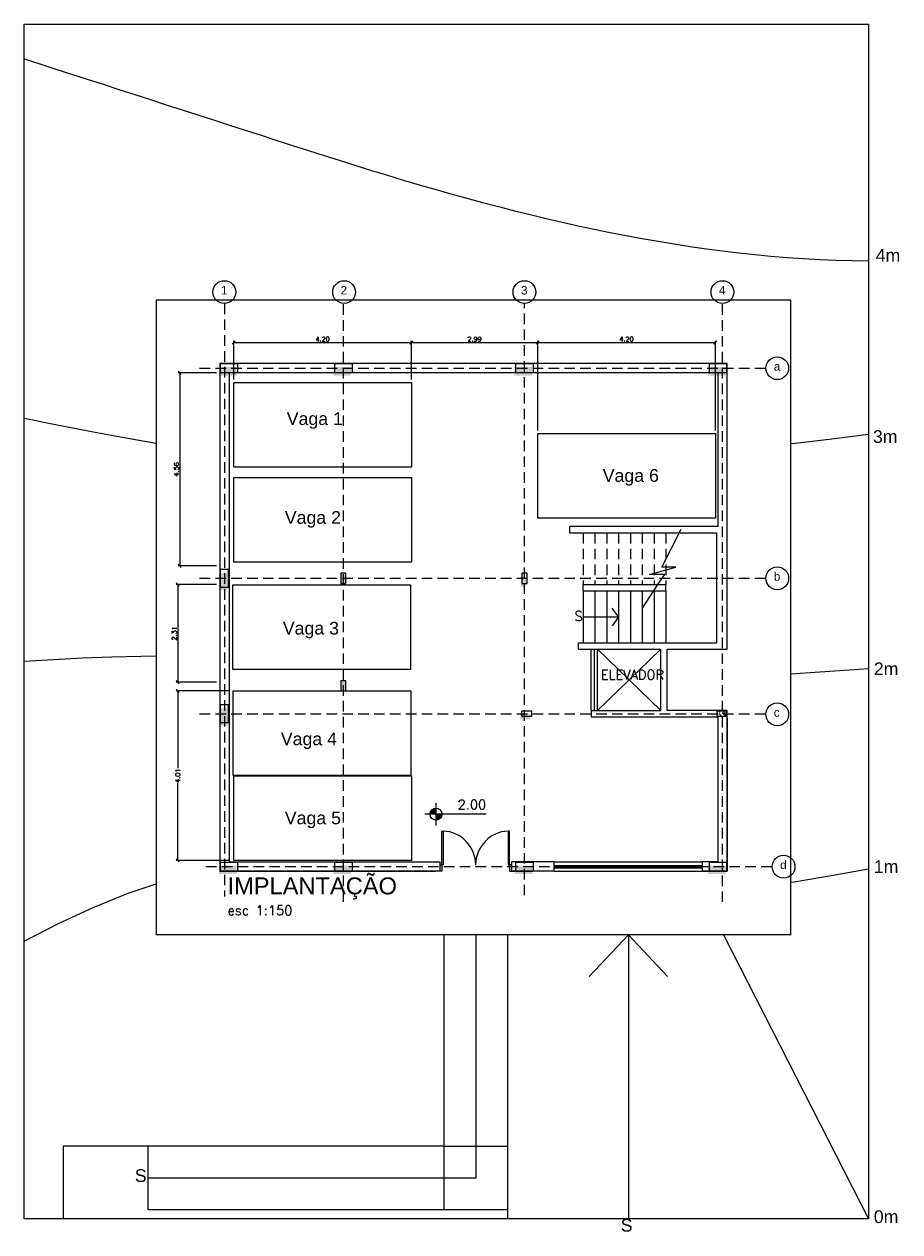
# Model space of a CAD drawing. Header units: metres. Extents: x 226.4 to 247.1, y 32.4 to 61.
import ezdxf

# ---------------------------------------------------------------- set-up
doc = ezdxf.new("R2010")
doc.units = ezdxf.units.M
doc.header["$LTSCALE"] = 2
doc.header["$MEASUREMENT"] = 0
doc.linetypes.add('HIDDEN2', pattern=[0.1875, 0.125, -0.0625])
for name, color, linetype in [('ARQ-ALVENARIA', 4, 'Continuous'), ('ARQ-COTAS', 30, 'Continuous'), ('ARQ-LINHA-01', 1, 'Continuous'), ('ARQ-LINHA-02', 30, 'Continuous'), ('ARQ-NIVEL', 1, 'Continuous'), ('ARQ-PROJ-01', 1, 'HIDDEN2'), ('ARQ-TEXTO3', 3, 'Continuous'), ('ARQ-TEXTO4', 4, 'Continuous'), ('PLANTA TIPO$0$ARQ-ALVENARIA', 4, 'Continuous'), ('PLANTA TIPO$0$ARQ-LINHA-01', 1, 'Continuous'), ('Topografia', 20, 'Continuous')]:
    doc.layers.add(name, color=color, linetype=linetype)
doc.styles.add('ROMANS', font='romans.shx')
doc.styles.get("Standard").update_dxf_attribs({"font": 'arial.ttf'})
doc.dimstyles.new('1-75', dxfattribs={"dimscale": 0.75, "dimtxt": 0.15, "dimasz": 0.1, "dimexe": 0.05, "dimexo": 0.1, "dimgap": 0.03, "dimtad": 1, "dimzin": 5, "dimdsep": 46, "dimtxsty": 'ROMANS', "dimblk": 'OBLIQUE', "dimcen": 0, "dimclrd": 256, "dimclre": 256, "dimclrt": 2, "dimadec": 0, "dimazin": 0, "dimtfac": 1, "dimtofl": 0, "dimtmove": 2, "dimatfit": 3, "dimfxl": 0.04, "dimtolj": 1, "dimtzin": 1, "dimarcsym": 0})

# ---------------------------------------------------------------- blocks, each defined once
blk = doc.blocks.new('_Oblique')
at = {"color": 0, "linetype": 'ByBlock', "lineweight": -2}
blk.add_line((-0.5, -0.5), (0.5, 0.5), dxfattribs=at)
blk = doc.blocks.new('*D48')
at = {"layer": 'ARQ-COTAS', "lineweight": -2, "transparency": 16777216}
for p, q in [((231.375, 52.588), (231.375, 53.497)), ((231.375, 53.459), (235.575, 53.459)), ((235.575, 52.588), (235.575, 53.497))]:
    blk.add_line(p, q, dxfattribs=at)
at = {"layer": 'DEFPOINTS', "color": 0, "transparency": 16777216}
for p in [(235.575, 53.459), (231.375, 52.513), (235.575, 52.513)]:
    blk.add_point(p, dxfattribs=at)
at = {"layer": 'ARQ-COTAS', "lineweight": -2, "transparency": 16777216, "xscale": 0.07500000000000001, "yscale": 0.07500000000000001, "zscale": 0.07500000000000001, "rotation": 180}
blk.add_blockref('_Oblique', (231.375, 53.459), dxfattribs=at)
at = {"layer": 'ARQ-COTAS', "lineweight": -2, "transparency": 16777216, "xscale": 0.07500000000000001, "yscale": 0.07500000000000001, "zscale": 0.07500000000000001}
blk.add_blockref('_Oblique', (235.575, 53.459), dxfattribs=at)
at = {"layer": 'ARQ-COTAS', "color": 2, "transparency": 16777216, "insert": (233.475, 53.538), "char_height": 0.1125, "attachment_point": 5, "style": 'ROMANS'}
blk.add_mtext('\\A1;4.20', dxfattribs=at)
blk = doc.blocks.new('*D49')
at = {"layer": 'ARQ-COTAS', "lineweight": -2, "transparency": 16777216}
for p, q in [((235.575, 52.588), (235.575, 53.497)), ((235.575, 53.459), (238.561, 53.459)), ((238.561, 51.38), (238.561, 53.497))]:
    blk.add_line(p, q, dxfattribs=at)
at = {"layer": 'DEFPOINTS', "color": 0, "transparency": 16777216}
for p in [(238.561, 53.459), (235.575, 52.513), (238.561, 51.305)]:
    blk.add_point(p, dxfattribs=at)
at = {"layer": 'ARQ-COTAS', "lineweight": -2, "transparency": 16777216, "xscale": 0.07500000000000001, "yscale": 0.07500000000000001, "zscale": 0.07500000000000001, "rotation": 180}
blk.add_blockref('_Oblique', (235.575, 53.459), dxfattribs=at)
at = {"layer": 'ARQ-COTAS', "lineweight": -2, "transparency": 16777216, "xscale": 0.07500000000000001, "yscale": 0.07500000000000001, "zscale": 0.07500000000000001}
blk.add_blockref('_Oblique', (238.561, 53.459), dxfattribs=at)
at = {"layer": 'ARQ-COTAS', "color": 2, "transparency": 16777216, "insert": (237.068, 53.538), "char_height": 0.1125, "attachment_point": 5, "style": 'ROMANS'}
blk.add_mtext('\\A1;2.99', dxfattribs=at)
blk = doc.blocks.new('*D50')
at = {"layer": 'ARQ-COTAS', "lineweight": -2, "transparency": 16777216}
for p, q in [((238.561, 51.38), (238.561, 53.497)), ((238.561, 53.459), (242.761, 53.459)), ((242.761, 51.38), (242.761, 53.497))]:
    blk.add_line(p, q, dxfattribs=at)
at = {"layer": 'DEFPOINTS', "color": 0, "transparency": 16777216}
for p in [(242.761, 53.459), (238.561, 51.305), (242.761, 51.305)]:
    blk.add_point(p, dxfattribs=at)
at = {"layer": 'ARQ-COTAS', "lineweight": -2, "transparency": 16777216, "xscale": 0.07500000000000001, "yscale": 0.07500000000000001, "zscale": 0.07500000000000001, "rotation": 180}
blk.add_blockref('_Oblique', (238.561, 53.459), dxfattribs=at)
at = {"layer": 'ARQ-COTAS', "lineweight": -2, "transparency": 16777216, "xscale": 0.07500000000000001, "yscale": 0.07500000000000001, "zscale": 0.07500000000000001}
blk.add_blockref('_Oblique', (242.761, 53.459), dxfattribs=at)
at = {"layer": 'ARQ-COTAS', "color": 2, "transparency": 16777216, "insert": (240.661, 53.538), "char_height": 0.1125, "attachment_point": 5, "style": 'ROMANS'}
blk.add_mtext('\\A1;4.20', dxfattribs=at)
blk = doc.blocks.new('*D51')
at = {"layer": 'ARQ-COTAS', "lineweight": -2, "transparency": 16777216}
for p, q in [((230.969, 52.742), (230.06, 52.742)), ((230.098, 52.742), (230.098, 48.182)), ((230.969, 48.182), (230.06, 48.182))]:
    blk.add_line(p, q, dxfattribs=at)
at = {"layer": 'DEFPOINTS', "color": 0, "transparency": 16777216}
for p in [(231.044, 52.742), (230.098, 48.182), (231.044, 48.182)]:
    blk.add_point(p, dxfattribs=at)
at = {"layer": 'ARQ-COTAS', "lineweight": -2, "transparency": 16777216, "xscale": 0.07500000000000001, "yscale": 0.07500000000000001, "zscale": 0.07500000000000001}
for p, rotation in [((230.098, 52.742), 90), ((230.098, 48.182), 270)]:
    blk.add_blockref('_Oblique', p, dxfattribs=dict(at, rotation=rotation))
at = {"layer": 'ARQ-COTAS', "color": 2, "transparency": 16777216, "insert": (230.019, 50.462), "char_height": 0.1125, "attachment_point": 5, "rotation": 90, "style": 'ROMANS'}
blk.add_mtext('\\A1;4.56', dxfattribs=at)
blk = doc.blocks.new('*D52')
at = {"layer": 'ARQ-COTAS', "lineweight": -2, "transparency": 16777216}
for p, q in [((230.969, 47.742), (230.014, 47.742)), ((230.051, 47.742), (230.051, 45.431)), ((230.969, 45.431), (230.014, 45.431))]:
    blk.add_line(p, q, dxfattribs=at)
at = {"layer": 'DEFPOINTS', "color": 0, "transparency": 16777216}
for p in [(231.044, 47.742), (230.051, 45.431), (231.044, 45.431)]:
    blk.add_point(p, dxfattribs=at)
at = {"layer": 'ARQ-COTAS', "lineweight": -2, "transparency": 16777216, "xscale": 0.07500000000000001, "yscale": 0.07500000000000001, "zscale": 0.07500000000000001}
for p, rotation in [((230.051, 47.742), 90), ((230.051, 45.431), 270)]:
    blk.add_blockref('_Oblique', p, dxfattribs=dict(at, rotation=rotation))
at = {"layer": 'ARQ-COTAS', "color": 2, "transparency": 16777216, "insert": (229.972, 46.586), "char_height": 0.1125, "attachment_point": 5, "rotation": 90, "style": 'ROMANS'}
blk.add_mtext('\\A1;2.31', dxfattribs=at)
blk = doc.blocks.new('*D53')
at = {"layer": 'ARQ-COTAS', "lineweight": -2, "transparency": 16777216}
for p, q in [((231.285, 45.226), (230.014, 45.226)), ((230.051, 45.226), (230.051, 43.401)), ((230.051, 41.22), (230.051, 43.045)), ((231.285, 41.22), (230.014, 41.22))]:
    blk.add_line(p, q, dxfattribs=at)
at = {"layer": 'DEFPOINTS', "color": 0, "transparency": 16777216}
for p in [(231.36, 45.226), (230.051, 41.22), (231.36, 41.22)]:
    blk.add_point(p, dxfattribs=at)
at = {"layer": 'ARQ-COTAS', "lineweight": -2, "transparency": 16777216, "xscale": 0.07500000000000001, "yscale": 0.07500000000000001, "zscale": 0.07500000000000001}
for p, rotation in [((230.051, 45.226), 90), ((230.051, 41.22), 270)]:
    blk.add_blockref('_Oblique', p, dxfattribs=dict(at, rotation=rotation))
at = {"layer": 'ARQ-COTAS', "color": 2, "transparency": 16777216, "insert": (230.051, 43.223), "char_height": 0.1125, "attachment_point": 5, "rotation": 90, "style": 'ROMANS'}
blk.add_mtext('\\A1;4.01', dxfattribs=at)
blk = doc.blocks.new('vagas')
at = {"layer": 'ARQ-LINHA-02'}
for p, q in [((86.577, 233.105), (90.777, 233.105)), ((86.577, 231.105), (86.577, 233.105)), ((90.777, 233.105), (90.777, 231.105)), ((90.777, 231.105), (86.577, 231.105))]:
    blk.add_line(p, q, dxfattribs=at)
blk = doc.blocks.new('nivel planta')
at = {"layer": 'ARQ-NIVEL', "color": 1}
for p, q in [((0, 0), (-0.969, 0)), ((-0.884, 0.007), (-0.791, 0.007)), ((-0.883, 0.015), (-0.791, 0.015)), ((-0.882, 0.023), (-0.791, 0.023)), ((-0.88, 0.03), (-0.791, 0.03)), ((-0.876, 0.038), (-0.791, 0.038)), ((-0.873, 0.046), (-0.791, 0.046)), ((-0.868, 0.054), (-0.791, 0.054)), ((-0.861, 0.062), (-0.791, 0.062)), ((-0.854, 0.069), (-0.791, 0.069)), ((-0.844, 0.077), (-0.791, 0.077)), ((-0.83, 0.085), (-0.791, 0.085)), ((-0.791, 0.174), (-0.791, -0.179)), ((-0.791, -0.001), (-0.697, -0.001)), ((-0.791, -0.009), (-0.698, -0.009)), ((-0.791, -0.016), (-0.699, -0.016)), ((-0.791, -0.024), (-0.7, -0.024)), ((-0.791, -0.032), (-0.703, -0.032)), ((-0.791, -0.04), (-0.706, -0.04)), ((-0.791, -0.048), (-0.71, -0.048)), ((-0.791, -0.056), (-0.715, -0.056)), ((-0.791, -0.063), (-0.722, -0.063)), ((-0.791, -0.071), (-0.73, -0.071)), ((-0.791, -0.079), (-0.74, -0.079)), ((-0.791, -0.087), (-0.755, -0.087))]:
    blk.add_line(p, q, dxfattribs=at)
blk.add_circle((-0.791, 0), 0.0937, dxfattribs=at)
blk = doc.blocks.new('eixos')
for centre in [(388.708, 88.073), (391.538, 88.073), (395.803, 88.073), (400.483, 88.073), (401.78, 86.274), (401.78, 81.309), (401.78, 78.094), (401.93, 74.494)]:
    blk.add_circle(centre, 0.269)
at = {"layer": 'ARQ-PROJ-01'}
for p, q in [((388.713, 87.803), (388.713, 73.785)), ((391.523, 73.659), (391.523, 87.803)), ((395.803, 73.816), (395.803, 87.803)), ((400.488, 73.659), (400.488, 87.803)), ((388.123, 86.274), (401.51, 86.274)), ((388.123, 81.309), (401.51, 81.309)), ((388.123, 78.109), (401.51, 78.109)), ((388.273, 74.494), (401.66, 74.494))]:
    blk.add_line(p, q, dxfattribs=at)
at = {"char_height": 0.2, "attachment_point": 1}
for s, width, insert in [('1', 0.16224, (388.626, 88.216)), ('2', 0.16224, (391.456, 88.216)), ('3', 0.2, (395.721, 88.216)), ('4', 0.16224, (400.401, 88.216)), ('a', 0.16224, (401.697, 86.417)), ('b', 0.16224, (401.697, 81.452)), ('c', 0.16224, (401.697, 78.237)), ('d', 0.16224, (401.847, 74.637))]:
    blk.add_mtext_dynamic_manual_height_columns(s, width=width, gutter_width=1, heights=[0], dxfattribs=dict(at, insert=insert))

msp = doc.modelspace()

# ---------------------------------------------------------------- hatches: boundary and pattern name
at = {"layer": 'PLANTA TIPO$0$ARQ-ALVENARIA', "ltscale": 2}
h = msp.add_hatch(dxfattribs=at)
h.set_pattern_fill('AR-CONC', color=256, scale=0.02)
h.set_pattern_definition([(50, (-65.25293, -10.27598), (0.143452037, -0.012550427), [0.015, -0.165]), (355, (-65.25293, -10.27598), (-0.02775027, 0.15043843), [0.012, -0.132]), (100.451444, (-65.24098, -10.27703), (0.11570177, 0.137888), [0.01274804, -0.14022842]), (46.1842, (-65.25293, -10.23598), (0.21344827, -0.03310386), [0.0225, -0.2475]), (96.635635, (-65.23515, -10.23874), (0.18693239, 0.19482372), [0.01912207, -0.21034275]), (351.18416, (-65.25293, -10.23598), (0.18693239, 0.19482372), [0.018, -0.198]), (21, (-65.23293, -10.24598), (0.11938141, -0.08052378), [0.015, -0.165]), (326, (-65.23293, -10.24598), (0.048663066, 0.14503001), [0.012, -0.132]), (71.451445, (-65.22298, -10.25269), (0.168044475, 0.06450623), [0.01274804, -0.14022842]), (37.5, (-65.252933, -10.27598), (0.002431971, 0.066578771), [0, -0.1304, 0, -0.134, 0, -0.1325]), (7.5, (-65.25293, -10.27598), (0.052613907, 0.078882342), [0, -0.0764, 0, -0.1274, 0, -0.0505]), (327.5, (-65.297533, -10.27598), (0.106764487, -0.004510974), [0, -0.05, 0, -0.156, 0, -0.207]), (317.5, (-65.31753, -10.27598), (0.116637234, 0.020020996), [0, -0.065, 0, -0.1036, 0, -0.147])])
h.paths.add_polyline_path([(238.435, 41.097), (238.015, 41.097), (238.015, 40.897), (238.435, 40.897)])
h.paths.add_polyline_path([(243.004, 41.097), (242.584, 41.097), (242.584, 40.897), (243.004, 40.897)])
h.paths.add_polyline_path([(234.149, 41.097), (234.014, 41.097), (234.014, 40.897), (234.149, 40.897)])
h.paths.add_polyline_path([(234.014, 41.097), (233.729, 41.097), (233.729, 40.897), (234.014, 40.897)])
h.paths.add_polyline_path([(231.444, 41.097), (231.024, 41.097), (231.024, 40.897), (231.444, 40.897)])
h.paths.add_polyline_path([(231.224, 48.022), (231.024, 48.022), (231.024, 47.887), (231.224, 47.887)])
h.paths.add_polyline_path([(231.224, 47.887), (231.024, 47.887), (231.024, 47.602), (231.224, 47.602)])
h.paths.add_polyline_path([(234.029, 47.874), (233.909, 47.874), (233.909, 47.767), (234.029, 47.767)])
h.paths.add_polyline_path([(234.029, 48.007), (233.909, 48.007), (233.909, 47.874), (234.029, 47.874)])
h.paths.add_polyline_path([(238.284, 47.857), (238.164, 47.857)], flags=16)
h.paths.add_polyline_path([(238.285, 47.932), (238.164, 47.932), (238.164, 47.692), (238.285, 47.692)])
h.paths.add_polyline_path([(238.389, 44.672), (238.149, 44.672), (238.149, 44.552), (238.389, 44.552)])
h.paths.add_polyline_path([(234.029, 45.466), (233.909, 45.466), (233.909, 45.226), (234.029, 45.226)])
h.paths.add_polyline_path([(231.224, 44.822), (231.024, 44.822), (231.024, 44.402), (231.224, 44.402)])
h.paths.add_polyline_path([(231.444, 52.877), (231.024, 52.877), (231.024, 52.677), (231.444, 52.677)])
h.paths.add_polyline_path([(234.149, 52.877), (234.014, 52.877), (234.014, 52.677), (234.149, 52.677)])
h.paths.add_polyline_path([(234.014, 52.877), (233.73, 52.877), (233.73, 52.677), (234.014, 52.677)])
h.paths.add_polyline_path([(238.134, 52.877), (238.009, 52.877), (238.009, 52.677), (238.134, 52.677)])
h.paths.add_polyline_path([(238.429, 52.877), (238.134, 52.877), (238.134, 52.677), (238.429, 52.677)])
h.paths.add_polyline_path([(243.004, 52.877), (242.584, 52.877), (242.584, 52.677), (243.004, 52.677)])
h = msp.add_hatch(dxfattribs=at)
h.set_pattern_fill('AR-CONC', color=256, scale=0.02)
h.set_pattern_definition([(50, (-157.55456, -33.42195), (0.143452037, -0.012550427), [0.015, -0.165]), (355, (-157.55456, -33.42195), (-0.027750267, 0.150438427), [0.012, -0.132]), (100.451444, (-157.54261, -33.423), (0.11570177, 0.137888), [0.01274804, -0.14022842]), (46.1842, (-157.55456, -33.38195), (0.213448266, -0.033103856), [0.0225, -0.2475]), (96.635635, (-157.53678, -33.38471), (0.18693239, 0.19482372), [0.01912207, -0.21034275]), (351.184164, (-157.55456, -33.38195), (0.18693239, 0.19482372), [0.018, -0.198]), (21, (-157.53456, -33.39195), (0.11938141, -0.080523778), [0.015, -0.165]), (326, (-157.53456, -33.39195), (0.048663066, 0.14503001), [0.012, -0.132]), (71.451445, (-157.52462, -33.39866), (0.168044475, 0.06450623), [0.01274804, -0.14022842]), (37.5, (-157.554564, -33.421953), (0.002431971, 0.066578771), [0, -0.1304, 0, -0.134, 0, -0.1325]), (7.5, (-157.554564, -33.42195), (0.052613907, 0.078882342), [0, -0.0764, 0, -0.1274, 0, -0.0505]), (327.5, (-157.599164, -33.421953), (0.106764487, -0.004510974), [0, -0.05, 0, -0.156, 0, -0.207]), (317.5, (-157.61916, -33.42195), (0.116637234, 0.020020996), [0, -0.065, 0, -0.1036, 0, -0.147])])
h.paths.add_polyline_path([(243.034, 44.627), (243.034, 44.747), (242.794, 44.747), (242.794, 44.627)])

# ---------------------------------------------------------------- linework, layer by layer
at = {"ltscale": 2}
for p, q in [((226.42, 32.746), (226.42, 60.983)), ((246.381, 60.983), (246.381, 32.746))]:
    msp.add_line(p, q, dxfattribs=at)
at = {"layer": 'ARQ-ALVENARIA'}
for p, q in [((231.044, 52.962), (231.044, 40.962)), ((243.044, 52.962), (231.044, 52.962)), ((243.044, 46.212), (243.044, 52.962)), ((231.264, 52.742), (231.264, 41.182)), ((243.044, 52.742), (231.264, 52.742)), ((242.824, 49.112), (242.824, 52.742)), ((242.824, 49.112), (239.324, 49.112)), ((239.324, 48.962), (242.794, 48.962)), ((242.794, 46.362), (242.794, 48.962)), ((234.029, 48.007), (233.909, 48.007)), ((233.909, 48.007), (233.909, 47.887)), ((234.029, 47.767), (234.029, 48.007)), ((243.04, 48.164), (243.04, 48.164)), ((243.04, 48.005), (243.04, 48.005)), ((243.044, 47.742), (243.044, 48.182)), ((233.909, 47.887), (233.909, 47.767)), ((233.909, 47.767), (234.029, 47.767)), ((233.937, 47.85), (233.937, 47.85)), ((233.977, 47.771), (233.977, 47.771)), ((234.016, 47.85), (234.016, 47.85)), ((239.634, 47.737), (241.594, 47.737)), ((239.634, 47.587), (239.634, 47.737)), ((241.594, 47.587), (241.594, 47.737)), ((243.04, 47.846), (243.04, 47.846)), ((239.634, 47.587), (241.594, 47.587)), ((239.524, 46.362), (242.794, 46.362)), ((239.524, 46.212), (239.524, 46.362)), ((239.524, 46.362), (242.794, 46.362)), ((239.524, 46.212), (241.474, 46.212)), ((241.474, 44.762), (241.474, 46.212)), ((241.624, 46.212), (243.044, 46.212)), ((241.624, 44.762), (241.624, 46.212)), ((241.624, 46.212), (243.044, 46.212)), ((234.029, 45.466), (233.909, 45.466)), ((233.924, 45.226), (234.044, 45.226)), ((239.824, 44.762), (241.474, 44.762)), ((239.824, 44.612), (242.824, 44.612)), ((243.044, 44.762), (241.624, 44.762)), ((242.824, 41.182), (242.824, 44.612)), ((243.044, 44.242), (243.044, 44.762)), ((243.044, 44.582), (243.044, 40.962)), ((243.044, 44.582), (243.044, 40.962)), ((243.044, 44.582), (243.044, 40.962)), ((243.044, 40.962), (243.044, 44.582)), ((238.954, 41.182), (237.945, 41.182)), ((242.824, 41.182), (242.454, 41.182)), ((231.044, 40.962), (236.145, 40.962)), ((238.954, 40.962), (237.945, 40.962)), ((237.945, 40.962), (238.454, 40.962)), ((242.454, 40.962), (243.044, 40.962)), ((243.044, 40.962), (242.454, 40.962))]:
    msp.add_line(p, q, dxfattribs=at)
at = {"layer": 'ARQ-ALVENARIA', "ltscale": 2}
for p, q in [((239.324, 48.962), (239.324, 49.112)), ((239.824, 44.762), (239.824, 44.612)), ((238.954, 40.962), (238.954, 41.182)), ((242.454, 40.962), (242.454, 41.182)), ((237.845, 39.462), (237.845, 32.746)), ((242.954, 39.462), (237.845, 39.462)), ((242.954, 39.462), (246.381, 32.746)), ((229.345, 34.462), (227.345, 34.462)), ((227.345, 34.462), (227.345, 32.746)), ((237.845, 32.962), (237.845, 32.746)), ((242.954, 32.746), (238.454, 32.746))]:
    msp.add_line(p, q, dxfattribs=at)
for points in [[(233.909, 47.767), (234.029, 47.767), (234.029, 48.007), (233.909, 48.007)], [(233.909, 45.226), (234.029, 45.226), (234.029, 45.466), (233.909, 45.466)]]:
    msp.add_lwpolyline(points, close=True, dxfattribs=at)
at = {"layer": 'ARQ-LINHA-01'}
for p, q in [((239.824, 44.762), (239.824, 46.212)), ((239.904, 44.762), (239.904, 46.212)), ((239.974, 44.762), (239.974, 46.212))]:
    msp.add_line(p, q, dxfattribs=at)
at = {"layer": 'ARQ-LINHA-01', "ltscale": 2}
for p, q in [((238.954, 41.182), (242.454, 41.182)), ((238.954, 41.102), (242.454, 41.102)), ((238.954, 41.072), (242.454, 41.072)), ((238.954, 41.042), (242.454, 41.042)), ((238.954, 40.962), (242.454, 40.962))]:
    msp.add_line(p, q, dxfattribs=at)
at = {"layer": 'ARQ-LINHA-02'}
for p, q in [((244.544, 54.462), (229.544, 54.462)), ((229.544, 54.462), (229.544, 39.462)), ((244.544, 39.462), (244.544, 54.462)), ((241.496, 48.147), (241.954, 49.048)), ((241.208, 47.98), (241.825, 48.151)), ((241.564, 47.98), (241.208, 47.98)), ((241.405, 47.737), (241.564, 47.98)), ((241.825, 48.151), (241.496, 48.147)), ((241.042, 47.182), (241.405, 47.737)), ((239.634, 47.587), (239.634, 46.362)), ((239.914, 47.587), (239.914, 46.362)), ((240.194, 47.587), (240.194, 46.362)), ((240.474, 47.587), (240.474, 46.362)), ((240.754, 47.587), (240.754, 46.362)), ((241.034, 47.587), (241.034, 46.362)), ((241.314, 47.597), (241.314, 46.362)), ((241.594, 47.587), (241.594, 46.362)), ((240.474, 46.974), (240.318, 47.182)), ((239.634, 46.974), (240.474, 46.974)), ((240.474, 46.974), (240.318, 46.766)), ((239.974, 46.212), (241.474, 44.762)), ((241.474, 46.212), (239.974, 44.762)), ((244.544, 39.462), (229.544, 39.462)), ((236.345, 39.462), (236.345, 34.462)), ((237.095, 39.462), (237.095, 34.462)), ((237.845, 39.462), (237.845, 32.962)), ((236.345, 34.462), (229.345, 34.462)), ((229.345, 34.462), (229.345, 32.962)), ((236.345, 34.462), (237.845, 34.462)), ((236.345, 34.462), (236.345, 32.962)), ((237.095, 34.462), (237.095, 33.712)), ((236.345, 33.712), (229.345, 33.712)), ((237.095, 33.712), (236.345, 33.712)), ((237.845, 32.962), (229.345, 32.962))]:
    msp.add_line(p, q, dxfattribs=at)
at = {"layer": 'ARQ-LINHA-02', "ltscale": 2}
for q in [(239.779, 38.475), (240.704, 32.746), (241.629, 38.475)]:
    msp.add_line((240.704, 39.462), q, dxfattribs=at)
msp.add_lwpolyline([(226.42, 60.983), (246.381, 60.983), (246.381, 32.746), (226.42, 32.746)], close=True, dxfattribs=at)
at = {"layer": 'ARQ-PROJ-01'}
for p, q in [((239.634, 48.962), (239.634, 47.737)), ((239.914, 48.962), (239.914, 47.737)), ((240.194, 48.962), (240.194, 47.737)), ((240.474, 48.962), (240.474, 47.737)), ((240.754, 48.962), (240.754, 47.737)), ((241.034, 48.962), (241.034, 47.737)), ((241.314, 48.962), (241.314, 47.737)), ((241.594, 48.962), (241.594, 47.737))]:
    msp.add_line(p, q, dxfattribs=at)
at = {"layer": 'PLANTA TIPO$0$ARQ-ALVENARIA', "ltscale": 2}
for points in [[(231.054, 52.752), (231.474, 52.752), (231.474, 52.952), (231.054, 52.952)], [(233.759, 52.752), (234.179, 52.752), (234.179, 52.952), (233.759, 52.952)], [(238.039, 52.752), (238.459, 52.752), (238.459, 52.952), (238.039, 52.952)], [(242.614, 52.752), (243.034, 52.752), (243.034, 52.952), (242.614, 52.952)], [(231.054, 47.677), (231.254, 47.677), (231.254, 48.097), (231.054, 48.097)], [(238.189, 47.767), (238.309, 47.767), (238.309, 48.007), (238.189, 48.007)], [(231.054, 44.477), (231.254, 44.477), (231.254, 44.897), (231.054, 44.897)], [(238.419, 44.627), (238.419, 44.747), (238.179, 44.747), (238.179, 44.627)], [(243.034, 44.627), (243.034, 44.747), (242.794, 44.747), (242.794, 44.627)], [(231.054, 40.972), (231.474, 40.972), (231.474, 41.172), (231.054, 41.172)], [(233.759, 40.972), (234.179, 40.972), (234.179, 41.172), (233.759, 41.172)], [(238.039, 40.972), (238.459, 40.972), (238.459, 41.172), (238.039, 41.172)], [(242.614, 40.972), (243.034, 40.972), (243.034, 41.172), (242.614, 41.172)]]:
    msp.add_lwpolyline(points, close=True, dxfattribs=at)
for points in [[(231.264, 41.182), (236.245, 41.182), (236.245, 40.962), (231.044, 40.962)], [(237.945, 41.182), (237.945, 40.962)]]:
    msp.add_lwpolyline(points, dxfattribs=at)
at = {"layer": 'PLANTA TIPO$0$ARQ-LINHA-01'}
for p, q in [((236.295, 41.112), (236.295, 41.912)), ((236.295, 41.912), (236.325, 41.912)), ((236.325, 41.912), (236.325, 41.112)), ((237.895, 41.912), (237.865, 41.912)), ((237.865, 41.912), (237.865, 41.112)), ((237.895, 41.112), (237.895, 41.912)), ((236.245, 41.112), (236.295, 41.112)), ((236.325, 41.112), (236.295, 41.112)), ((236.295, 41.112), (236.295, 40.962)), ((237.865, 41.112), (237.895, 41.112)), ((237.945, 41.112), (237.895, 41.112)), ((237.895, 41.112), (237.895, 40.962)), ((236.295, 40.962), (236.245, 40.962)), ((237.895, 40.962), (237.945, 40.962))]:
    msp.add_line(p, q, dxfattribs=at)
for centre, start, end in [((236.294, 41.112), 0, 87.8106), ((237.895, 41.112), 92.1894, 180)]:
    msp.add_arc(centre, 0.801, start, end, dxfattribs=at)
at = {"layer": 'Topografia', "ltscale": 2}
for p, q in [((226.42, 60.983, 4), (246.381, 60.983, 4)), ((246.381, 32.746), (226.42, 32.746))]:
    msp.add_line(p, q, dxfattribs=at)
for points, elevation in [([(226.42, 60.164), (226.793, 60.044), (227.167, 59.923), (227.54, 59.803), (227.913, 59.682), (228.287, 59.562), (228.66, 59.442), (229.034, 59.321), (229.407, 59.201), (229.78, 59.08), (230.154, 58.96), (230.527, 58.839), (230.9, 58.719), (231.274, 58.599), (231.647, 58.478), (232.021, 58.358), (232.394, 58.237), (232.767, 58.117), (233.141, 57.997), (233.514, 57.877), (233.888, 57.758), (234.261, 57.641), (234.635, 57.525), (235.009, 57.411), (235.384, 57.299), (235.758, 57.189), (236.133, 57.081), (236.508, 56.975), (236.883, 56.871), (237.258, 56.77), (237.634, 56.671), (238.01, 56.575), (238.386, 56.482), (238.763, 56.391), (239.14, 56.304), (239.517, 56.22), (239.895, 56.139), (240.273, 56.062), (240.651, 55.988), (241.03, 55.918), (241.409, 55.851), (241.788, 55.789), (242.168, 55.73), (242.549, 55.676), (242.93, 55.626), (243.311, 55.58), (243.693, 55.539), (244.075, 55.503), (244.458, 55.471), (244.842, 55.444), (245.226, 55.423), (245.61, 55.406), (245.995, 55.395), (246.381, 55.388)], 4), ([(226.42, 51.669), (227.28, 51.498), (228.141, 51.333), (229.002, 51.177), (229.544, 51.084)], 3), ([(244.544, 51.069), (244.648, 51.081), (245.514, 51.184), (246.381, 51.29)], 3), ([(229.544, 46.043), (229.181, 46.04), (228.492, 46.024), (227.801, 45.997), (227.111, 45.962), (226.42, 45.92)], 2), ([(246.381, 45.747), (245.693, 45.697), (245.005, 45.649), (244.544, 45.618)], 2), ([(244.544, 40.703), (244.624, 40.715), (245.502, 40.862), (246.381, 41.021)], 1), ([(226.42, 39.313), (227.234, 39.727), (228.053, 40.108), (228.877, 40.445), (229.544, 40.668)], 1)]:
    msp.add_lwpolyline(points, dxfattribs=dict(at, elevation=elevation))

# ---------------------------------------------------------------- block references
msp.add_blockref('eixos', (-157.555, -33.422))
at = {"layer": 'ARQ-LINHA-02'}
for p in [(144.798, -180.592), (151.984, -181.799), (144.802, -182.839), (144.775, -185.374), (144.783, -187.879), (144.798, -189.885)]:
    msp.add_blockref('vagas', p, dxfattribs=at)
at = {"layer": 'ARQ-NIVEL', "xscale": 1.499999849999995, "yscale": 1.499999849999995, "zscale": 1.499999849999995}
msp.add_blockref('nivel planta', (237.343, 42.313), dxfattribs=at)

# ---------------------------------------------------------------- texts
at = {"layer": 'ARQ-LINHA-02', "char_height": 0.3, "attachment_point": 1}
for s, insert in [('Vaga 1', (232.628, 51.81)), ('Vaga 6', (240.098, 50.466)), ('Vaga 2', (232.582, 49.474)), ('Vaga 3', (232.535, 46.858)), ('Vaga 4', (232.488, 44.242)), ('Vaga 5', (232.582, 42.373)), ('S', (229.036, 33.92)), ('S', (240.524, 32.746))]:
    msp.add_mtext_dynamic_manual_height_columns(s, width=7.07441, gutter_width=12.5, heights=[0], dxfattribs=dict(at, insert=insert))
at = {"layer": 'ARQ-LINHA-02', "insert": (239.527, 46.995), "char_height": 0.225, "attachment_point": 5, "style": 'ROMANS'}
msp.add_mtext_dynamic_manual_height_columns('S', width=2.6, gutter_width=12.5, heights=[0], dxfattribs=at)
at = {"layer": 'ARQ-NIVEL', "color": 2, "insert": (237.344, 42.428), "char_height": 0.225, "attachment_point": 9, "style": 'ROMANS'}
msp.add_mtext('2.00', dxfattribs=at)
at = {"layer": 'ARQ-TEXTO3', "insert": (240.8, 45.607), "char_height": 0.225, "attachment_point": 5, "style": 'ROMANS'}
msp.add_mtext_dynamic_manual_height_columns('ELEVADOR', width=2.6, gutter_width=12.5, heights=[0], dxfattribs=at)
at = {"layer": 'ARQ-TEXTO4', "insert": (231.228, 40.817), "char_height": 0.225, "attachment_point": 1, "style": 'ROMANS'}
msp.add_mtext('{\\fArial|b0|i0|c0|p34;\\H1.778x;\\C4;IMPLANTAÇÃO\\Fromans|c0;\\H0.75x;\\P\\H0.7499x;\\C2;esc 1:150}', dxfattribs=at)
at = {"layer": 'Topografia', "char_height": 0.3, "attachment_point": 1}
for s, insert in [('4m', (246.552, 55.669)), ('3m', (246.486, 51.387)), ('2m', (246.507, 45.898)), ('1m', (246.507, 41.224)), ('0m', (246.507, 32.949, -1))]:
    msp.add_mtext_dynamic_manual_height_columns(s, width=7.07441, gutter_width=12.5, heights=[0], dxfattribs=dict(at, insert=insert))

# ---------------------------------------------------------------- dimensions: what is measured, and where the dimension line sits
at = {"layer": 'ARQ-COTAS'}
for base, p1, p2, picture, middle in [((235.575, 53.459), (231.375, 52.513), (235.575, 52.513), '*D48', (233.475, 53.538)), ((238.561, 53.459), (235.575, 52.513), (238.561, 51.305), '*D49', (237.068, 53.538)), ((242.761, 53.459), (238.561, 51.305), (242.761, 51.305), '*D50', (240.661, 53.538))]:
    dim = msp.add_linear_dim(base=base, p1=p1, p2=p2, dimstyle='1-75', dxfattribs=at)
    dim.commit()
    dim.dimension.update_dxf_attribs({"geometry": picture, "text_midpoint": middle})
for base, p1, p2, picture, middle in [((230.098, 48.182), (231.044, 52.742), (231.044, 48.182), '*D51', (230.019, 50.462)), ((230.051, 45.431), (231.044, 47.742), (231.044, 45.431), '*D52', (229.972, 46.586))]:
    dim = msp.add_linear_dim(base=base, p1=p1, p2=p2, angle=90, dimstyle='1-75', dxfattribs=at)
    dim.commit()
    dim.dimension.update_dxf_attribs({"geometry": picture, "text_midpoint": middle})
dim = msp.add_linear_dim(base=(230.051, 41.22), p1=(231.36, 45.226), p2=(231.36, 41.22), angle=90, dimstyle='1-75', dxfattribs=at)
dim.commit()
dim.dimension.update_dxf_attribs({"geometry": '*D53', "text_midpoint": (230.051, 43.223), "dimtype": 160})

doc.saveas('drawing.dxf')
